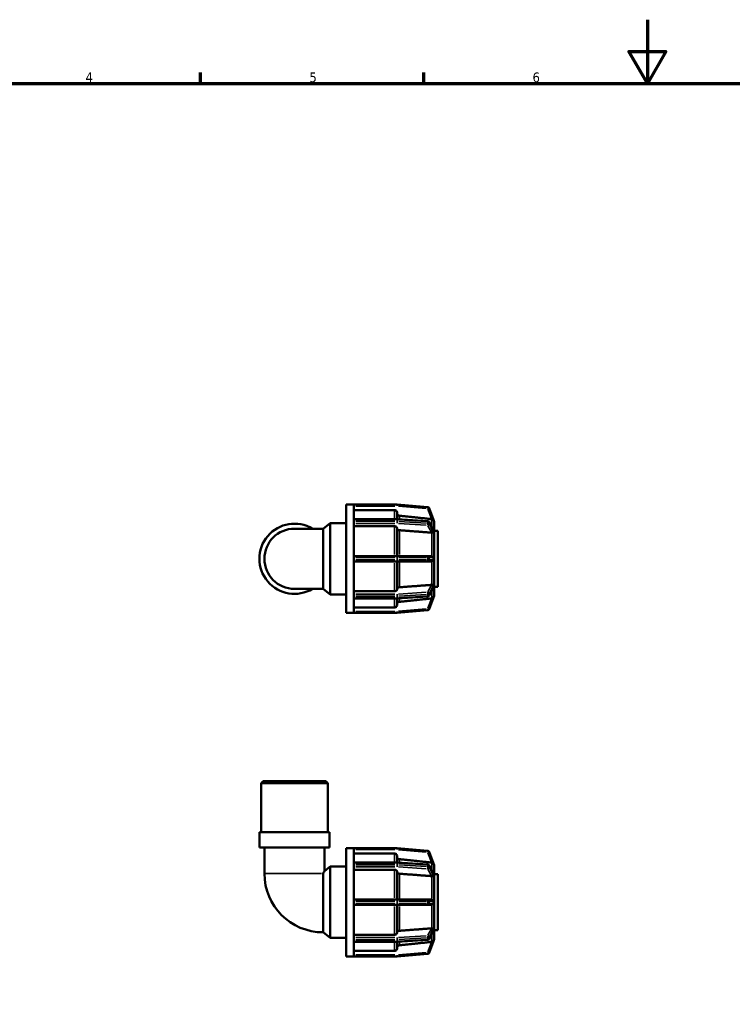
# Model space of a CAD drawing. Header units: millimetres. Extents: x 0 to 894, y 0 to 594.
# Tile 3 of 4: x 224 to 447, y 285 to 594. Entities that reach past the tile are written whole.
import ezdxf

# ---------------------------------------------------------------- set-up
doc = ezdxf.new("R2010")
doc.units = ezdxf.units.MM
for name, color, linetype, lineweight in [('Border (ANSI)', 7, 'Continuous', 70), ('Visible (ANSI)', 7, 'Continuous', 50), ('Visible Narrow (ANSI)', 7, 'Continuous', 35)]:
    doc.layers.add(name, color=color, linetype=linetype, lineweight=lineweight)
doc.styles.add('Note Text (ANSI)', font='tahoma.ttf')

# ---------------------------------------------------------------- blocks, each defined once
blk = doc.blocks.new('Borders Default Border')
at = {"layer": 'Border (ANSI)'}
for p, q in [((280.33, 574), (280.33, 577.45)), ((350.42, 574), (350.42, 577.45))]:
    blk.add_line(p, q, dxfattribs=at)
at = {"layer": 'Border (ANSI)', "flags": 128}
for points in [[(420.5, 594), (420.5, 574), (414.73, 584), (426.27, 584), (420.5, 574)], [(20, 20), (20, 574), (821, 574), (821, 20), (20, 20)]]:
    blk.add_lwpolyline(points, dxfattribs=at)
at = {"layer": 'Border (ANSI)', "char_height": 3.05, "attachment_point": 7, "style": 'Note Text (ANSI)'}
for s, insert in [('4', (244.23, 574.4)), ('5', (314.48, 574.34)), ('6', (384.49, 574.34))]:
    blk.add_mtext(s, dxfattribs=dict(at, insert=insert))

msp = doc.modelspace()

# ---------------------------------------------------------------- linework, layer by layer
at = {"layer": 'Visible (ANSI)'}
for p, q in [((325.978, 407.982), (325.978, 441.982)), ((325.978, 441.982), (328.378, 441.982)), ((328.378, 441.977), (328.378, 441.982)), ((341.957, 441.982), (328.378, 441.982)), ((328.378, 437.313), (328.378, 441.977)), ((351.648, 441.136), (341.999, 441.98)), ((341.178, 440.259), (328.378, 440.259)), ((341.978, 439.457), (341.978, 437.405)), ((353.395, 437.147), (352.057, 440.822)), ((318.778, 434.412), (321.028, 436.182)), ((321.028, 413.782), (321.028, 436.182)), ((321.028, 436.182), (325.978, 436.182)), ((328.378, 437.405), (341.957, 437.405)), ((328.378, 437.265), (328.378, 437.313)), ((328.378, 437.003), (328.378, 437.265)), ((328.378, 436.742), (328.378, 437.003)), ((328.378, 436.685), (328.378, 436.742)), ((328.378, 425.427), (328.378, 436.685)), ((341.987, 437.404), (351.636, 436.808)), ((352.033, 436.548), (353.352, 433.985)), ((353.578, 436.643), (353.578, 436.645)), ((353.578, 436.643), (353.578, 436.643)), ((353.578, 436.643), (353.578, 433.829)), ((318.778, 434.412), (309.778, 434.412)), ((318.778, 415.553), (318.778, 434.412)), ((341.178, 435.183), (328.378, 435.183)), ((341.978, 434.617), (341.978, 425.832)), ((353.578, 433.83), (353.578, 433.829)), ((353.578, 433.829), (353.578, 433.228)), ((353.578, 433.782), (354.778, 433.782)), ((353.578, 433.228), (353.578, 432.626)), ((353.578, 432.626), (353.578, 432.628)), ((353.578, 432.626), (353.578, 432.626)), ((353.578, 432.626), (353.578, 425.832)), ((354.778, 416.182), (354.778, 433.782)), ((341.957, 425.832), (328.378, 425.832)), ((328.378, 425.352), (328.378, 425.427)), ((328.378, 424.982), (328.378, 425.352)), ((328.378, 424.612), (328.378, 424.982)), ((328.378, 424.538), (328.378, 424.612)), ((328.378, 413.28), (328.378, 424.538)), ((328.378, 424.132), (341.957, 424.132)), ((351.606, 425.832), (341.957, 425.832)), ((341.957, 424.132), (351.606, 424.132)), ((341.978, 424.132), (341.978, 415.348)), ((352.786, 425.832), (351.606, 425.832)), ((351.606, 424.132), (352.786, 424.132)), ((353.578, 425.832), (353.578, 424.982)), ((353.578, 425.832), (353.578, 425.832)), ((353.578, 424.982), (353.578, 424.132)), ((353.578, 424.132), (353.578, 424.132)), ((353.578, 424.132), (353.578, 417.338)), ((353.578, 417.338), (353.578, 416.737)), ((353.578, 417.337), (353.578, 417.338)), ((353.578, 417.338), (353.578, 417.338)), ((309.778, 415.553), (318.778, 415.553)), ((318.778, 415.553), (321.028, 413.782)), ((321.028, 413.782), (325.978, 413.782)), ((328.378, 414.781), (341.178, 414.781)), ((353.352, 415.979), (352.033, 413.417)), ((353.578, 416.737), (353.578, 416.136)), ((353.578, 416.182), (354.778, 416.182)), ((353.578, 416.136), (353.578, 416.135)), ((353.578, 416.136), (353.578, 413.322)), ((328.378, 413.223), (328.378, 413.28)), ((328.378, 412.962), (328.378, 413.223)), ((328.378, 412.7), (328.378, 412.962)), ((328.378, 412.651), (328.378, 412.7)), ((328.378, 407.988), (328.378, 412.651)), ((341.957, 412.559), (328.378, 412.559)), ((341.978, 412.56), (341.978, 410.507)), ((351.636, 413.157), (341.987, 412.56)), ((352.057, 409.142), (353.395, 412.818)), ((353.578, 413.32), (353.578, 413.322)), ((353.578, 413.322), (353.578, 413.322)), ((325.978, 407.982), (328.378, 407.982)), ((328.378, 409.706), (341.178, 409.706)), ((328.378, 407.982), (328.378, 407.988)), ((328.378, 407.982), (341.957, 407.982)), ((341.999, 407.984), (351.648, 408.828)), ((299.929, 355.291), (299.301, 354.663)), ((299.929, 355.291), (319.627, 355.291)), ((319.627, 355.291), (320.256, 354.663)), ((320.256, 354.663), (299.301, 354.663)), ((299.301, 339.291), (299.301, 354.663)), ((320.256, 339.291), (320.256, 354.663)), ((320.78, 339.291), (298.777, 339.291)), ((298.777, 334.491), (298.777, 339.291)), ((320.78, 334.491), (320.78, 339.291)), ((320.78, 334.491), (298.777, 334.491)), ((300.349, 326.291), (300.349, 334.491)), ((319.208, 327.059), (319.208, 334.491)), ((325.978, 300.291), (325.978, 334.291)), ((325.978, 334.291), (328.378, 334.291)), ((328.378, 334.286), (328.378, 334.291)), ((341.957, 334.291), (328.378, 334.291)), ((328.378, 329.622), (328.378, 334.286)), ((351.648, 333.445), (341.999, 334.29)), ((341.178, 332.568), (328.378, 332.568)), ((341.978, 331.766), (341.978, 329.714)), ((353.395, 329.456), (352.057, 333.131)), ((319.208, 327.059), (321.028, 328.491)), ((321.028, 306.091), (321.028, 328.491)), ((321.028, 328.491), (325.978, 328.491)), ((328.378, 329.714), (341.957, 329.714)), ((328.378, 329.574), (328.378, 329.622)), ((328.378, 329.312), (328.378, 329.574)), ((328.378, 329.051), (328.378, 329.312)), ((328.378, 328.994), (328.378, 329.051)), ((328.378, 317.736), (328.378, 328.994)), ((341.178, 327.492), (328.378, 327.492)), ((341.987, 329.714), (351.636, 329.117)), ((352.033, 328.857), (353.352, 326.294)), ((353.578, 328.952), (353.578, 328.954)), ((353.578, 328.952), (353.578, 326.138)), ((353.578, 328.952), (353.578, 328.952)), ((318.778, 307.862), (318.778, 326.291)), ((341.978, 326.926), (341.978, 318.141)), ((353.578, 326.139), (353.578, 326.138)), ((353.578, 326.138), (353.578, 325.537)), ((353.578, 326.091), (354.778, 326.091)), ((353.578, 325.537), (353.578, 324.936)), ((353.578, 324.936), (353.578, 324.937)), ((353.578, 324.936), (353.578, 324.936)), ((353.578, 324.936), (353.578, 318.141)), ((354.778, 308.491), (354.778, 326.091)), ((341.957, 318.141), (328.378, 318.141)), ((351.606, 318.141), (341.957, 318.141)), ((352.786, 318.141), (351.606, 318.141)), ((353.578, 318.141), (353.578, 317.291)), ((353.578, 318.141), (353.578, 318.141)), ((328.378, 317.661), (328.378, 317.736)), ((328.378, 317.291), (328.378, 317.661)), ((328.378, 316.921), (328.378, 317.291)), ((328.378, 316.847), (328.378, 316.921)), ((328.378, 305.589), (328.378, 316.847)), ((328.378, 316.441), (341.957, 316.441)), ((341.957, 316.441), (351.606, 316.441)), ((341.978, 316.441), (341.978, 307.657)), ((351.606, 316.441), (352.786, 316.441)), ((353.578, 317.291), (353.578, 316.441)), ((353.578, 316.441), (353.578, 316.441)), ((353.578, 316.441), (353.578, 309.647)), ((353.578, 309.647), (353.578, 309.046)), ((353.578, 309.646), (353.578, 309.647)), ((353.578, 309.647), (353.578, 309.647)), ((353.578, 309.046), (353.578, 308.445)), ((318.778, 307.862), (321.028, 306.091)), ((321.028, 306.091), (325.978, 306.091)), ((328.378, 307.09), (341.178, 307.09)), ((353.352, 308.288), (352.033, 305.726)), ((353.578, 308.491), (354.778, 308.491)), ((353.578, 308.445), (353.578, 308.444)), ((353.578, 308.445), (353.578, 305.631)), ((353.578, 305.629), (353.578, 305.631)), ((353.578, 305.631), (353.578, 305.631)), ((328.378, 305.532), (328.378, 305.589)), ((328.378, 305.271), (328.378, 305.532)), ((328.378, 305.009), (328.378, 305.271)), ((328.378, 304.96), (328.378, 305.009)), ((328.378, 300.297), (328.378, 304.96)), ((341.957, 304.868), (328.378, 304.868)), ((341.978, 304.869), (341.978, 302.816)), ((351.636, 305.466), (341.987, 304.869)), ((352.057, 301.451), (353.395, 305.127)), ((325.978, 300.291), (328.378, 300.291)), ((328.378, 302.015), (341.178, 302.015)), ((328.378, 300.291), (328.378, 300.297)), ((328.378, 300.291), (341.957, 300.291)), ((341.999, 300.293), (351.648, 301.137))]:
    msp.add_line(p, q, dxfattribs=at)
for centre, radius, start, end in [((341.957, 441.502), 0.48, 85, 90), ((351.606, 440.658), 0.48, 20, 85), ((309.778, 424.982), 11.001, 58.99728, 301.00272), ((341.957, 436.925), 0.48, 86.45998, 90), ((351.606, 436.328), 0.48, 27.23631, 86.45998), ((352.778, 436.643), 0.8, 0, 40), ((309.778, 424.982), 9.43, 90, 270), ((341.957, 413.039), 0.48, 270, 273.54002), ((351.606, 413.636), 0.48, 273.54002, 332.76369), ((352.778, 413.322), 0.8, 320, 0), ((341.957, 408.462), 0.48, 270, 275), ((351.606, 409.306), 0.48, 275, 340), ((341.957, 333.811), 0.48, 85, 90), ((351.606, 332.967), 0.48, 20, 85), ((341.957, 329.234), 0.48, 86.45998, 90), ((351.606, 328.638), 0.48, 27.23631, 86.45998), ((352.778, 328.952), 0.8, 0, 40), ((318.778, 326.291), 18.43, 180, 270), ((351.606, 305.945), 0.48, 273.54002, 332.76369), ((352.778, 305.631), 0.8, 320, 0), ((341.957, 305.348), 0.48, 270, 273.54002), ((341.957, 300.771), 0.48, 270, 275), ((351.606, 301.616), 0.48, 275, 340)]:
    msp.add_arc(centre, radius, start, end, dxfattribs=at)
for points, knots in [([(341.978, 439.457), (341.978, 439.556), (341.955, 439.673), (341.879, 439.856), (341.814, 439.954), (341.674, 440.094), (341.575, 440.16), (341.393, 440.236), (341.277, 440.259), (341.178, 440.259)], [-0.1185745, -0.1185745, -0.1185745, -0.1185745, -0.08888924, -0.08888924, -0.05923169, -0.05923169, -0.02960414, -0.02960414, 0, 0, 0, 0]), ([(342.695, 438.48), (342.618, 438.488), (342.539, 438.509), (342.381, 438.575), (342.283, 438.641), (342.143, 438.78), (342.077, 438.879), (342.001, 439.062), (341.978, 439.178), (341.978, 439.277)], [0.24521743, 0.24521743, 0.24521743, 0.24521743, 0.26676497, 0.26676497, 0.29639601, 0.29639601, 0.326061, 0.326061, 0.35575071, 0.35575071, 0.35575071, 0.35575071]), ([(352.862, 437.41), (352.838, 437.412), (352.813, 437.415), (352.79, 437.417), (352.788, 437.417), (352.787, 437.417), (352.786, 437.417)], [0.2988233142, 0.2988233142, 0.2988233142, 0.2988233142, 0.3059360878, 0.3059360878, 0.3059360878, 0.3063589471, 0.3063589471, 0.3063589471, 0.3063589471]), ([(353.395, 437.147), (353.395, 437.147), (353.395, 437.147), (353.393, 437.148), (353.388, 437.153), (353.365, 437.177), (353.341, 437.2), (353.269, 437.261), (353.208, 437.303), (353.064, 437.369), (352.99, 437.391), (352.894, 437.406), (352.878, 437.408), (352.862, 437.41)], [-0.229995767, -0.229995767, -0.229995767, -0.229995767, -0.226605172, -0.226605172, -0.215722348, -0.215722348, -0.198486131, -0.198486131, -0.174007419, -0.174007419, -0.153032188, -0.153032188, -0.148776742, -0.148776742, -0.148776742, -0.148776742]), ([(341.978, 434.617), (341.978, 434.687), (341.955, 434.769), (341.879, 434.898), (341.814, 434.968), (341.674, 435.067), (341.575, 435.113), (341.393, 435.167), (341.277, 435.183), (341.178, 435.183)], [-0.1185745, -0.1185745, -0.1185745, -0.1185745, -0.08888924, -0.08888924, -0.05923169, -0.05923169, -0.02960414, -0.02960414, 0, 0, 0, 0]), ([(342.695, 433.926), (342.618, 433.931), (342.539, 433.946), (342.381, 433.993), (342.283, 434.039), (342.143, 434.138), (342.077, 434.208), (342.001, 434.337), (341.978, 434.419), (341.978, 434.489)], [0.24521743, 0.24521743, 0.24521743, 0.24521743, 0.26676497, 0.26676497, 0.29639601, 0.29639601, 0.326061, 0.326061, 0.35575071, 0.35575071, 0.35575071, 0.35575071]), ([(352.862, 433.172), (352.838, 433.172), (352.813, 433.172), (352.79, 433.174), (352.788, 433.174), (352.787, 433.174), (352.786, 433.174)], [0.2988233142, 0.2988233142, 0.2988233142, 0.2988233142, 0.3059360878, 0.3059360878, 0.3059360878, 0.3063589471, 0.3063589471, 0.3063589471, 0.3063589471]), ([(353.395, 433.322), (353.395, 433.32), (353.395, 433.318), (353.394, 433.301), (353.392, 433.288), (353.377, 433.258), (353.359, 433.245), (353.3, 433.217), (353.237, 433.204), (353.092, 433.186), (353.027, 433.18), (352.925, 433.175), (352.894, 433.173), (352.862, 433.172)], [-0.103218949, -0.103218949, -0.103218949, -0.103218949, -0.101933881, -0.101933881, -0.092899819, -0.092899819, -0.075477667, -0.075477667, -0.04109893, -0.04109893, -0.018295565, -0.018295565, -0.008452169, -0.008452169, -0.008452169, -0.008452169]), ([(353.352, 433.985), (353.365, 433.959), (353.381, 433.925), (353.393, 433.876), (353.395, 433.861), (353.395, 433.846), (353.395, 433.846), (353.395, 433.846)], [-0.118808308, -0.118808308, -0.118808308, -0.118808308, -0.104655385, -0.104655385, -0.097162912, -0.097162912, -0.096950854, -0.096950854, -0.096950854, -0.096950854]), ([(353.395, 433.846), (353.392, 433.761), (353.391, 433.676), (353.391, 433.591), (353.391, 433.507), (353.392, 433.417), (353.395, 433.322)], [-0.035850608, -0.035850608, -0.035850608, -0.035850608, 0, 0, 0, 0.035850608, 0.035850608, 0.035850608, 0.035850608]), ([(352.786, 425.832), (352.787, 425.832), (352.788, 425.832), (352.79, 425.832), (352.813, 425.832), (352.838, 425.831), (352.862, 425.827)], [0.3055132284, 0.3055132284, 0.3055132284, 0.3055132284, 0.3059360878, 0.3059360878, 0.3059360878, 0.3130488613, 0.3130488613, 0.3130488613, 0.3130488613]), ([(352.862, 424.137), (352.838, 424.134), (352.813, 424.133), (352.79, 424.132), (352.788, 424.132), (352.787, 424.132), (352.786, 424.132)], [0.2988233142, 0.2988233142, 0.2988233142, 0.2988233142, 0.3059360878, 0.3059360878, 0.3059360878, 0.3063589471, 0.3063589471, 0.3063589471, 0.3063589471]), ([(352.862, 425.827), (352.924, 425.819), (352.984, 425.801), (353.129, 425.738), (353.204, 425.683), (353.303, 425.584), (353.336, 425.539), (353.37, 425.473), (353.381, 425.447), (353.392, 425.399), (353.395, 425.378), (353.395, 425.355), (353.395, 425.354), (353.395, 425.352)], [-0.20050867, -0.20050867, -0.20050867, -0.20050867, -0.18049425, -0.18049425, -0.14790889, -0.14790889, -0.12364623, -0.12364623, -0.11024612, -0.11024612, -0.10000509, -0.10000509, -0.09943075, -0.09943075, -0.09943075, -0.09943075]), ([(353.395, 424.612), (353.395, 424.61), (353.395, 424.608), (353.395, 424.581), (353.391, 424.558), (353.375, 424.498), (353.357, 424.463), (353.3, 424.374), (353.242, 424.311), (353.097, 424.211), (353.022, 424.174), (352.914, 424.146), (352.888, 424.141), (352.862, 424.137)], [-0.100526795, -0.100526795, -0.100526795, -0.100526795, -0.099623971, -0.099623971, -0.089795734, -0.089795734, -0.073619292, -0.073619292, -0.042397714, -0.042397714, -0.016451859, -0.016451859, -0.008431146, -0.008431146, -0.008431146, -0.008431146]), ([(353.395, 425.352), (353.392, 425.226), (353.391, 425.102), (353.391, 424.982), (353.391, 424.863), (353.392, 424.739), (353.395, 424.612)], [0.688323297, 0.688323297, 0.688323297, 0.688323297, 0.724173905, 0.724173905, 0.724173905, 0.760024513, 0.760024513, 0.760024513, 0.760024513]), ([(352.786, 416.79), (352.787, 416.791), (352.788, 416.791), (352.79, 416.791), (352.813, 416.792), (352.838, 416.793), (352.862, 416.792)], [0.3055132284, 0.3055132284, 0.3055132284, 0.3055132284, 0.3059360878, 0.3059360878, 0.3059360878, 0.3130488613, 0.3130488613, 0.3130488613, 0.3130488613]), ([(352.862, 416.792), (352.892, 416.792), (352.921, 416.79), (353.031, 416.784), (353.105, 416.777), (353.253, 416.757), (353.313, 416.744), (353.363, 416.716), (353.38, 416.704), (353.393, 416.671), (353.395, 416.658), (353.395, 416.643), (353.395, 416.643), (353.395, 416.642)], [-0.19875206, -0.19875206, -0.19875206, -0.19875206, -0.18836568, -0.18836568, -0.1589317, -0.1589317, -0.11990338, -0.11990338, -0.10465538, -0.10465538, -0.09716291, -0.09716291, -0.09695085, -0.09695085, -0.09695085, -0.09695085]), ([(341.178, 414.781), (341.277, 414.781), (341.393, 414.798), (341.575, 414.851), (341.674, 414.898), (341.814, 414.997), (341.879, 415.066), (341.955, 415.196), (341.978, 415.278), (341.978, 415.348)], [0, 0, 0, 0, 0.02960414, 0.02960414, 0.05923169, 0.05923169, 0.08888924, 0.08888924, 0.1185745, 0.1185745, 0.1185745, 0.1185745]), ([(341.978, 415.475), (341.978, 415.545), (342.001, 415.628), (342.077, 415.757), (342.143, 415.827), (342.283, 415.926), (342.381, 415.972), (342.539, 416.018), (342.618, 416.033), (342.695, 416.039)], [0.11857691, 0.11857691, 0.11857691, 0.11857691, 0.14826663, 0.14826663, 0.17793162, 0.17793162, 0.20756266, 0.20756266, 0.2291102, 0.2291102, 0.2291102, 0.2291102]), ([(353.395, 416.119), (353.395, 416.117), (353.395, 416.115), (353.394, 416.098), (353.392, 416.082), (353.379, 416.037), (353.366, 416.008), (353.352, 415.979)], [-0.103218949, -0.103218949, -0.103218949, -0.103218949, -0.101933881, -0.101933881, -0.092899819, -0.092899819, -0.079345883, -0.079345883, -0.079345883, -0.079345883]), ([(353.395, 416.642), (353.392, 416.548), (353.391, 416.458), (353.391, 416.374), (353.391, 416.289), (353.392, 416.203), (353.395, 416.119)], [-0.035850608, -0.035850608, -0.035850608, -0.035850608, 0, 0, 0, 0.035850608, 0.035850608, 0.035850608, 0.035850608]), ([(341.978, 410.687), (341.978, 410.786), (342.001, 410.903), (342.077, 411.086), (342.143, 411.184), (342.283, 411.324), (342.381, 411.39), (342.539, 411.455), (342.618, 411.476), (342.695, 411.484)], [0.11857691, 0.11857691, 0.11857691, 0.11857691, 0.14826663, 0.14826663, 0.17793162, 0.17793162, 0.20756266, 0.20756266, 0.2291102, 0.2291102, 0.2291102, 0.2291102]), ([(352.786, 412.547), (352.787, 412.547), (352.788, 412.548), (352.79, 412.548), (352.813, 412.55), (352.838, 412.553), (352.862, 412.555)], [0.3055132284, 0.3055132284, 0.3055132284, 0.3055132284, 0.3059360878, 0.3059360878, 0.3059360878, 0.3130488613, 0.3130488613, 0.3130488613, 0.3130488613]), ([(352.862, 412.555), (352.924, 412.561), (352.984, 412.573), (353.129, 412.62), (353.204, 412.661), (353.303, 412.73), (353.336, 412.76), (353.37, 412.793), (353.381, 412.804), (353.392, 412.816), (353.395, 412.819), (353.395, 412.818), (353.395, 412.818), (353.395, 412.818)], [-0.20050867, -0.20050867, -0.20050867, -0.20050867, -0.18049425, -0.18049425, -0.14790889, -0.14790889, -0.12364623, -0.12364623, -0.11024612, -0.11024612, -0.10000509, -0.10000509, -0.09943075, -0.09943075, -0.09943075, -0.09943075]), ([(341.178, 409.706), (341.277, 409.706), (341.393, 409.729), (341.575, 409.805), (341.674, 409.871), (341.814, 410.01), (341.879, 410.109), (341.955, 410.292), (341.978, 410.408), (341.978, 410.507)], [0, 0, 0, 0, 0.02960414, 0.02960414, 0.05923169, 0.05923169, 0.08888924, 0.08888924, 0.1185745, 0.1185745, 0.1185745, 0.1185745]), ([(341.978, 331.766), (341.978, 331.865), (341.955, 331.982), (341.879, 332.165), (341.814, 332.263), (341.674, 332.403), (341.575, 332.469), (341.393, 332.545), (341.277, 332.568), (341.178, 332.568)], [-0.1185745, -0.1185745, -0.1185745, -0.1185745, -0.08888924, -0.08888924, -0.05923169, -0.05923169, -0.02960414, -0.02960414, 0, 0, 0, 0]), ([(342.695, 330.789), (342.618, 330.797), (342.539, 330.818), (342.381, 330.884), (342.283, 330.95), (342.143, 331.09), (342.077, 331.188), (342.001, 331.371), (341.978, 331.488), (341.978, 331.586)], [0.24521743, 0.24521743, 0.24521743, 0.24521743, 0.26676497, 0.26676497, 0.29639601, 0.29639601, 0.326061, 0.326061, 0.35575071, 0.35575071, 0.35575071, 0.35575071]), ([(341.978, 326.926), (341.978, 326.996), (341.955, 327.078), (341.879, 327.207), (341.814, 327.277), (341.674, 327.376), (341.575, 327.423), (341.393, 327.476), (341.277, 327.492), (341.178, 327.492)], [-0.1185745, -0.1185745, -0.1185745, -0.1185745, -0.08888924, -0.08888924, -0.05923169, -0.05923169, -0.02960414, -0.02960414, 0, 0, 0, 0]), ([(352.862, 329.719), (352.838, 329.721), (352.813, 329.724), (352.79, 329.726), (352.788, 329.726), (352.787, 329.726), (352.786, 329.727)], [0.2988233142, 0.2988233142, 0.2988233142, 0.2988233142, 0.3059360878, 0.3059360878, 0.3059360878, 0.3063589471, 0.3063589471, 0.3063589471, 0.3063589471]), ([(353.395, 329.456), (353.395, 329.456), (353.395, 329.456), (353.395, 329.455), (353.391, 329.459), (353.375, 329.476), (353.357, 329.494), (353.3, 329.546), (353.242, 329.592), (353.097, 329.665), (353.022, 329.692), (352.914, 329.713), (352.888, 329.716), (352.862, 329.719)], [-0.100526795, -0.100526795, -0.100526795, -0.100526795, -0.099623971, -0.099623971, -0.089795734, -0.089795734, -0.073619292, -0.073619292, -0.042397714, -0.042397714, -0.016451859, -0.016451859, -0.008431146, -0.008431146, -0.008431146, -0.008431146]), ([(318.778, 326.291), (318.891, 326.497), (318.992, 326.678), (319.16, 326.976), (319.208, 327.059), (319.208, 327.059)], [1.03631914, 1.03631914, 1.03631914, 1.03631914, 1.16138588, 1.16138588, 1.31972531, 1.31972531, 1.31972531, 1.31972531]), ([(342.695, 326.235), (342.618, 326.241), (342.539, 326.255), (342.381, 326.302), (342.283, 326.348), (342.143, 326.447), (342.077, 326.517), (342.001, 326.646), (341.978, 326.729), (341.978, 326.799)], [0.24521743, 0.24521743, 0.24521743, 0.24521743, 0.26676497, 0.26676497, 0.29639601, 0.29639601, 0.326061, 0.326061, 0.35575071, 0.35575071, 0.35575071, 0.35575071]), ([(352.862, 325.481), (352.838, 325.481), (352.813, 325.481), (352.79, 325.483), (352.788, 325.483), (352.787, 325.483), (352.786, 325.483)], [0.2988233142, 0.2988233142, 0.2988233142, 0.2988233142, 0.3059360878, 0.3059360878, 0.3059360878, 0.3063589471, 0.3063589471, 0.3063589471, 0.3063589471]), ([(353.395, 325.632), (353.395, 325.629), (353.395, 325.627), (353.394, 325.61), (353.392, 325.597), (353.377, 325.567), (353.359, 325.554), (353.3, 325.526), (353.237, 325.514), (353.092, 325.496), (353.027, 325.49), (352.925, 325.484), (352.894, 325.482), (352.862, 325.481)], [-0.103218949, -0.103218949, -0.103218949, -0.103218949, -0.101933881, -0.101933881, -0.092899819, -0.092899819, -0.075477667, -0.075477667, -0.04109893, -0.04109893, -0.018295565, -0.018295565, -0.008452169, -0.008452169, -0.008452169, -0.008452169]), ([(353.352, 326.294), (353.365, 326.268), (353.381, 326.234), (353.393, 326.185), (353.395, 326.17), (353.395, 326.156), (353.395, 326.155), (353.395, 326.155)], [-0.118808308, -0.118808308, -0.118808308, -0.118808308, -0.104655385, -0.104655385, -0.097162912, -0.097162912, -0.096950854, -0.096950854, -0.096950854, -0.096950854]), ([(353.395, 326.155), (353.392, 326.07), (353.391, 325.985), (353.391, 325.9), (353.391, 325.816), (353.392, 325.726), (353.395, 325.632)], [-0.035850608, -0.035850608, -0.035850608, -0.035850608, 0, 0, 0, 0.035850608, 0.035850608, 0.035850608, 0.035850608]), ([(352.786, 318.141), (352.787, 318.141), (352.788, 318.141), (352.79, 318.141), (352.813, 318.141), (352.838, 318.14), (352.862, 318.136)], [0.3055132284, 0.3055132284, 0.3055132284, 0.3055132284, 0.3059360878, 0.3059360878, 0.3059360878, 0.3130488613, 0.3130488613, 0.3130488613, 0.3130488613]), ([(352.862, 318.136), (352.867, 318.136), (352.873, 318.135), (352.949, 318.123), (353.016, 318.099), (353.169, 318.022), (353.241, 317.961), (353.324, 317.864), (353.35, 317.825), (353.377, 317.765), (353.385, 317.741), (353.394, 317.698), (353.395, 317.68), (353.395, 317.661)], [-0.327006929, -0.327006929, -0.327006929, -0.327006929, -0.325364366, -0.325364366, -0.30361261, -0.30361261, -0.27031562, -0.27031562, -0.24900522, -0.24900522, -0.236422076, -0.236422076, -0.227330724, -0.227330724, -0.227330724, -0.227330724]), ([(352.862, 316.446), (352.838, 316.443), (352.813, 316.442), (352.79, 316.441), (352.788, 316.441), (352.787, 316.441), (352.786, 316.441)], [0.2988233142, 0.2988233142, 0.2988233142, 0.2988233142, 0.3059360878, 0.3059360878, 0.3059360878, 0.3063589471, 0.3063589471, 0.3063589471, 0.3063589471]), ([(353.395, 316.921), (353.395, 316.914), (353.395, 316.907), (353.393, 316.878), (353.388, 316.854), (353.365, 316.785), (353.341, 316.744), (353.269, 316.65), (353.208, 316.593), (353.064, 316.504), (352.99, 316.472), (352.894, 316.451), (352.878, 316.449), (352.862, 316.446)], [-0.229995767, -0.229995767, -0.229995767, -0.229995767, -0.226605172, -0.226605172, -0.215722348, -0.215722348, -0.198486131, -0.198486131, -0.174007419, -0.174007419, -0.153032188, -0.153032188, -0.148776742, -0.148776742, -0.148776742, -0.148776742]), ([(353.395, 317.661), (353.392, 317.535), (353.391, 317.411), (353.391, 317.291), (353.391, 317.172), (353.392, 317.048), (353.395, 316.921)], [0.688323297, 0.688323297, 0.688323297, 0.688323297, 0.724173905, 0.724173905, 0.724173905, 0.760024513, 0.760024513, 0.760024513, 0.760024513]), ([(352.786, 309.1), (352.787, 309.1), (352.788, 309.1), (352.79, 309.1), (352.813, 309.101), (352.838, 309.102), (352.862, 309.101)], [0.3055132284, 0.3055132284, 0.3055132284, 0.3055132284, 0.3059360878, 0.3059360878, 0.3059360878, 0.3130488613, 0.3130488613, 0.3130488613, 0.3130488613]), ([(352.862, 309.101), (352.892, 309.101), (352.921, 309.099), (353.031, 309.093), (353.105, 309.086), (353.253, 309.066), (353.313, 309.053), (353.363, 309.025), (353.38, 309.013), (353.393, 308.98), (353.395, 308.968), (353.395, 308.952), (353.395, 308.952), (353.395, 308.951)], [-0.19875206, -0.19875206, -0.19875206, -0.19875206, -0.18836568, -0.18836568, -0.1589317, -0.1589317, -0.11990338, -0.11990338, -0.10465538, -0.10465538, -0.09716291, -0.09716291, -0.09695085, -0.09695085, -0.09695085, -0.09695085]), ([(353.395, 308.951), (353.392, 308.857), (353.391, 308.767), (353.391, 308.683), (353.391, 308.598), (353.392, 308.512), (353.395, 308.428)], [-0.035850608, -0.035850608, -0.035850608, -0.035850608, 0, 0, 0, 0.035850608, 0.035850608, 0.035850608, 0.035850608]), ([(341.178, 307.09), (341.277, 307.09), (341.393, 307.107), (341.575, 307.16), (341.674, 307.207), (341.814, 307.306), (341.879, 307.375), (341.955, 307.505), (341.978, 307.587), (341.978, 307.657)], [0, 0, 0, 0, 0.02960414, 0.02960414, 0.05923169, 0.05923169, 0.08888924, 0.08888924, 0.1185745, 0.1185745, 0.1185745, 0.1185745]), ([(341.978, 307.784), (341.978, 307.854), (342.001, 307.937), (342.077, 308.066), (342.143, 308.136), (342.283, 308.235), (342.381, 308.281), (342.539, 308.327), (342.618, 308.342), (342.695, 308.348)], [0.11857691, 0.11857691, 0.11857691, 0.11857691, 0.14826663, 0.14826663, 0.17793162, 0.17793162, 0.20756266, 0.20756266, 0.2291102, 0.2291102, 0.2291102, 0.2291102]), ([(353.395, 308.428), (353.395, 308.426), (353.395, 308.424), (353.394, 308.407), (353.392, 308.391), (353.379, 308.346), (353.366, 308.317), (353.352, 308.288)], [-0.103218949, -0.103218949, -0.103218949, -0.103218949, -0.101933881, -0.101933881, -0.092899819, -0.092899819, -0.079345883, -0.079345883, -0.079345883, -0.079345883]), ([(341.178, 302.015), (341.277, 302.015), (341.393, 302.038), (341.575, 302.114), (341.674, 302.18), (341.814, 302.319), (341.879, 302.418), (341.955, 302.601), (341.978, 302.717), (341.978, 302.816)], [0, 0, 0, 0, 0.02960414, 0.02960414, 0.05923169, 0.05923169, 0.08888924, 0.08888924, 0.1185745, 0.1185745, 0.1185745, 0.1185745]), ([(341.978, 302.996), (341.978, 303.095), (342.001, 303.212), (342.077, 303.395), (342.143, 303.493), (342.283, 303.633), (342.381, 303.699), (342.539, 303.764), (342.618, 303.785), (342.695, 303.793)], [0.11857691, 0.11857691, 0.11857691, 0.11857691, 0.14826663, 0.14826663, 0.17793162, 0.17793162, 0.20756266, 0.20756266, 0.2291102, 0.2291102, 0.2291102, 0.2291102]), ([(352.786, 304.856), (352.787, 304.856), (352.788, 304.857), (352.79, 304.857), (352.813, 304.859), (352.838, 304.862), (352.862, 304.864)], [0.3055132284, 0.3055132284, 0.3055132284, 0.3055132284, 0.3059360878, 0.3059360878, 0.3059360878, 0.3130488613, 0.3130488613, 0.3130488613, 0.3130488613]), ([(352.862, 304.864), (352.924, 304.87), (352.984, 304.883), (353.129, 304.929), (353.204, 304.97), (353.303, 305.04), (353.336, 305.069), (353.37, 305.102), (353.381, 305.113), (353.392, 305.125), (353.395, 305.128), (353.395, 305.127), (353.395, 305.127), (353.395, 305.127)], [-0.20050867, -0.20050867, -0.20050867, -0.20050867, -0.18049425, -0.18049425, -0.14790889, -0.14790889, -0.12364623, -0.12364623, -0.11024612, -0.11024612, -0.10000509, -0.10000509, -0.09943075, -0.09943075, -0.09943075, -0.09943075])]:
    msp.add_open_spline(points, degree=3, knots=knots, dxfattribs=at)
for points, weights in [([(352.786, 437.417), (347.947, 437.927), (342.695, 438.48)], [1.00001340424, 1.00084405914, 1]), ([(352.786, 433.174), (347.947, 433.535), (342.695, 433.926)], [1.00001340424, 1.00084405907, 1]), ([(342.695, 416.039), (347.947, 416.43), (352.786, 416.79)], [1, 1.00084405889, 1.00001340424]), ([(342.695, 411.484), (347.947, 412.037), (352.786, 412.547)], [1, 1.00084405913, 1.00001340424]), ([(352.786, 329.727), (347.947, 330.236), (342.695, 330.789)], [1.00001320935, 1.00084395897, 1]), ([(352.786, 325.483), (347.947, 325.844), (342.695, 326.235)], [1.00001340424, 1.00084405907, 1]), ([(342.695, 308.348), (347.947, 308.739), (352.786, 309.1)], [1, 1.00084405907, 1.00001340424]), ([(342.695, 303.793), (347.947, 304.347), (352.786, 304.856)], [1, 1.00084405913, 1.00001340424])]:
    msp.add_rational_spline(points, weights, degree=2, dxfattribs=at)
for points in [[(353.578, 436.643), (353.578, 436.643), (353.578, 436.644), (353.578, 436.645)], [(353.578, 433.228), (353.578, 433.417), (353.579, 433.623), (353.578, 433.83)], [(353.578, 432.628), (353.579, 432.831), (353.578, 433.038), (353.578, 433.228)], [(353.578, 432.626), (353.578, 432.627), (353.578, 432.627), (353.578, 432.628)], [(353.578, 424.982), (353.578, 425.251), (353.579, 425.543), (353.578, 425.832)], [(353.578, 424.132), (353.579, 424.422), (353.578, 424.714), (353.578, 424.982)], [(353.578, 417.337), (353.578, 417.337), (353.578, 417.338), (353.578, 417.338)], [(353.578, 416.737), (353.578, 416.927), (353.579, 417.134), (353.578, 417.337)], [(353.578, 416.135), (353.579, 416.341), (353.578, 416.547), (353.578, 416.737)], [(353.578, 413.32), (353.578, 413.321), (353.578, 413.321), (353.578, 413.322)], [(353.578, 328.952), (353.578, 328.953), (353.578, 328.953), (353.578, 328.954)], [(353.578, 325.537), (353.578, 325.727), (353.579, 325.932), (353.578, 326.139)], [(353.578, 324.937), (353.579, 325.14), (353.578, 325.347), (353.578, 325.537)], [(353.578, 324.936), (353.578, 324.936), (353.578, 324.936), (353.578, 324.937)], [(353.578, 317.291), (353.578, 317.56), (353.579, 317.852), (353.578, 318.141)], [(353.578, 316.441), (353.579, 316.731), (353.578, 317.023), (353.578, 317.291)], [(353.578, 309.646), (353.578, 309.646), (353.578, 309.647), (353.578, 309.647)], [(353.578, 309.046), (353.578, 309.236), (353.579, 309.443), (353.578, 309.646)], [(353.578, 308.444), (353.579, 308.65), (353.578, 308.856), (353.578, 309.046)], [(353.578, 305.629), (353.578, 305.63), (353.578, 305.63), (353.578, 305.631)]]:
    msp.add_open_spline(points, degree=3, dxfattribs=at)
at = {"layer": 'Visible Narrow (ANSI)'}
for p, q in [((329.057, 441.502), (341.278, 441.502)), ((341.957, 441.54), (341.957, 441.981)), ((341.999, 441.979), (341.961, 441.54)), ((341.178, 437.654), (341.178, 440.228)), ((342.44, 441.46), (351.124, 440.7)), ((342.695, 438.463), (342.695, 437.455)), ((351.609, 440.696), (351.648, 441.135)), ((352.056, 440.822), (351.641, 440.671)), ((351.665, 440.496), (352.727, 437.579)), ((329.057, 437.265), (341.278, 437.265)), ((341.278, 436.742), (329.057, 436.742)), ((329.057, 436.063), (341.278, 436.063)), ((341.957, 437.278), (341.957, 437.405)), ((341.957, 437.239), (341.957, 436.768)), ((341.957, 436.09), (341.957, 436.714)), ((341.999, 436.766), (341.999, 437.237)), ((342.44, 436.033), (351.124, 435.496)), ((342.482, 437.234), (351.165, 436.696)), ((351.165, 436.173), (342.482, 436.71)), ((351.648, 436.64), (351.648, 436.169)), ((351.665, 435.351), (352.727, 433.289)), ((352.057, 435.947), (352.057, 436.418)), ((352.124, 436.315), (353.328, 433.976)), ((353.328, 433.452), (352.124, 435.791)), ((352.862, 435.149), (352.862, 437.38)), ((341.178, 426.347), (341.178, 434.793)), ((342.695, 433.586), (342.695, 426.277)), ((352.862, 426.23), (352.862, 432.863)), ((329.057, 425.352), (341.278, 425.352)), ((341.278, 424.612), (329.057, 424.612)), ((341.178, 415.171), (341.178, 423.618)), ((341.957, 425.39), (341.957, 425.831)), ((341.957, 425.315), (341.957, 424.649)), ((341.957, 424.134), (341.957, 424.575)), ((341.997, 425.352), (341.959, 425.352)), ((341.959, 424.612), (341.997, 424.612)), ((341.999, 424.649), (341.999, 425.315)), ((342.482, 425.352), (351.165, 425.352)), ((351.165, 424.612), (342.482, 424.612)), ((342.695, 423.688), (342.695, 416.378)), ((351.648, 425.315), (351.648, 424.649)), ((352.047, 425.352), (351.675, 425.352)), ((351.675, 424.612), (352.047, 424.612)), ((352.057, 424.649), (352.057, 425.315)), ((352.124, 425.352), (353.328, 425.352)), ((353.328, 424.612), (352.124, 424.612)), ((352.862, 417.101), (352.862, 423.734)), ((341.278, 413.902), (329.057, 413.902)), ((341.957, 413.251), (341.957, 413.874)), ((351.124, 414.469), (342.44, 413.932)), ((342.482, 413.254), (351.165, 413.791)), ((351.648, 413.795), (351.648, 413.324)), ((352.727, 416.676), (351.665, 414.613)), ((352.057, 413.546), (352.057, 414.017)), ((352.124, 414.173), (353.328, 416.512)), ((353.328, 415.989), (352.124, 413.65)), ((352.862, 412.584), (352.862, 414.816)), ((329.057, 413.223), (341.278, 413.223)), ((341.278, 412.7), (329.057, 412.7)), ((341.178, 409.736), (341.178, 412.311)), ((341.957, 413.197), (341.957, 412.726)), ((341.957, 412.56), (341.957, 412.687)), ((341.999, 412.727), (341.999, 413.198)), ((351.165, 413.268), (342.482, 412.731)), ((342.695, 412.51), (342.695, 411.501)), ((352.727, 412.385), (351.665, 409.469)), ((341.278, 408.462), (329.057, 408.462)), ((341.957, 407.984), (341.957, 408.425)), ((341.961, 408.425), (341.999, 407.986)), ((351.124, 409.264), (342.44, 408.505)), ((351.648, 408.83), (351.609, 409.269)), ((351.641, 409.294), (352.056, 409.143)), ((329.057, 333.811), (341.278, 333.811)), ((341.957, 333.849), (341.957, 334.29)), ((341.999, 334.288), (341.961, 333.849)), ((342.44, 333.769), (351.124, 333.009)), ((351.609, 333.005), (351.648, 333.444)), ((341.178, 329.963), (341.178, 332.538)), ((342.695, 330.772), (342.695, 329.764)), ((352.056, 333.131), (351.641, 332.98)), ((351.665, 332.805), (352.727, 329.889)), ((329.057, 329.574), (341.278, 329.574)), ((341.278, 329.051), (329.057, 329.051)), ((329.057, 328.372), (341.278, 328.372)), ((341.957, 329.587), (341.957, 329.714)), ((341.957, 329.548), (341.957, 329.077)), ((341.957, 328.399), (341.957, 329.023)), ((341.999, 329.075), (341.999, 329.546)), ((342.44, 328.342), (351.124, 327.805)), ((342.482, 329.543), (351.165, 329.006)), ((351.165, 328.482), (342.482, 329.019)), ((351.648, 328.95), (351.648, 328.479)), ((351.665, 327.66), (352.727, 325.598)), ((352.057, 328.257), (352.057, 328.727)), ((352.124, 328.624), (353.328, 326.285)), ((353.328, 325.761), (352.124, 328.1)), ((352.862, 327.458), (352.862, 329.689)), ((318.29, 326.291), (300.443, 326.291)), ((341.178, 318.656), (341.178, 327.102)), ((342.695, 325.895), (342.695, 318.586)), ((352.862, 318.54), (352.862, 325.172)), ((341.957, 317.699), (341.957, 318.14)), ((329.057, 317.661), (341.278, 317.661)), ((341.278, 316.921), (329.057, 316.921)), ((341.178, 307.481), (341.178, 315.927)), ((341.957, 317.624), (341.957, 316.958)), ((341.957, 316.443), (341.957, 316.884)), ((341.997, 317.661), (341.959, 317.661)), ((341.959, 316.921), (341.997, 316.921)), ((341.999, 316.958), (341.999, 317.624)), ((342.482, 317.661), (351.165, 317.661)), ((351.165, 316.921), (342.482, 316.921)), ((342.695, 315.997), (342.695, 308.687)), ((351.648, 317.624), (351.648, 316.958)), ((352.047, 317.661), (351.675, 317.661)), ((351.675, 316.921), (352.047, 316.921)), ((352.057, 316.958), (352.057, 317.624)), ((352.124, 317.661), (353.328, 317.661)), ((353.328, 316.921), (352.124, 316.921)), ((352.862, 309.411), (352.862, 316.043)), ((352.727, 308.985), (351.665, 306.923)), ((352.124, 306.482), (353.328, 308.821)), ((341.278, 306.211), (329.057, 306.211)), ((341.957, 305.56), (341.957, 306.183)), ((351.124, 306.778), (342.44, 306.241)), ((342.482, 305.563), (351.165, 306.101)), ((351.648, 306.104), (351.648, 305.633)), ((352.057, 305.855), (352.057, 306.326)), ((353.328, 308.298), (352.124, 305.959)), ((352.862, 304.894), (352.862, 307.125)), ((329.057, 305.532), (341.278, 305.532)), ((341.278, 305.009), (329.057, 305.009)), ((341.178, 302.045), (341.178, 304.62)), ((341.957, 305.506), (341.957, 305.035)), ((341.957, 304.869), (341.957, 304.996)), ((341.999, 305.036), (341.999, 305.507)), ((351.165, 305.577), (342.482, 305.04)), ((342.695, 304.819), (342.695, 303.81)), ((352.727, 304.694), (351.665, 301.778)), ((341.278, 300.771), (329.057, 300.771)), ((341.957, 300.293), (341.957, 300.734)), ((341.961, 300.734), (341.999, 300.295)), ((351.124, 301.573), (342.44, 300.814)), ((351.648, 301.139), (351.609, 301.578)), ((351.641, 301.603), (352.056, 301.452))]:
    msp.add_line(p, q, dxfattribs=at)
for centre, major_axis, ratio, start_param, end_param in [((341.957, 436.925), (0.48, 0), 0.7071068, 1.4878932, 1.566433), ((341.957, 436.402), (-0.48, 0), 0.7071068, 4.6294858, 4.7080257), ((341.957, 436.402), (0.03, 0.479), 0.0616284, 4.0074369, 5.4211536), ((341.957, 436.925), (0.03, 0.479), 0.0616284, 5.538868, 6.2440107), ((351.606, 435.805), (-0.03, -0.479), 0.0616284, 0.8658443, 2.2795609), ((351.606, 436.328), (0.03, 0.479), 0.0616284, 5.538868, 6.2440107), ((351.606, 435.805), (0.427, 0.22), 0.664463, 4.4613806, 5.8750973), ((351.606, 436.328), (0.48, 0), 0.7071068, 0.4057891, 1.4268067), ((351.606, 435.805), (0.48, 0), 0.7071068, 0.4057891, 1.4268067), ((351.606, 436.328), (0.427, 0.22), 0.664463, 5.9701145, 6.2667079), ((341.957, 425.352), (0, 0.48), 0.0871557, 4.7909288, 6.2046455), ((341.957, 424.612), (0, -0.48), 0.0871557, 0.0785398, 1.4922565), ((351.606, 425.352), (0, 0.48), 0.0871557, 4.7909288, 6.2046455), ((351.606, 424.612), (0, -0.48), 0.0871557, 0.0785398, 1.4922565), ((351.606, 425.352), (0, 0.48), 0.9396926, 4.7909288, 6.2046455), ((351.606, 424.612), (0, -0.48), 0.9396926, 0.0785398, 1.4922565), ((341.957, 413.563), (-0.03, 0.479), 0.0616284, 4.0036244, 5.4173411), ((351.606, 414.159), (0.03, -0.479), 0.0616284, 0.8620317, 2.2757484), ((351.606, 414.159), (0.427, -0.22), 0.664463, 0.408088, 1.8218047), ((351.606, 414.159), (0.48, 0), 0.7071068, 4.8563786, 5.8773963), ((341.957, 413.563), (0.48, 0), 0.7071068, 4.7167523, 4.7952921), ((341.957, 413.039), (-0.48, 0), 0.7071068, 1.5751596, 1.6536995), ((341.957, 413.039), (0.03, -0.479), 0.0616284, 0.0391746, 0.7443173), ((351.606, 413.636), (0.03, -0.479), 0.0616284, 0.0391746, 0.7443173), ((351.606, 413.636), (0.48, 0), 0.7071068, 4.8563786, 5.8773963), ((351.606, 413.636), (0.427, -0.22), 0.664463, 0.0164774, 0.3130708), ((341.957, 329.234), (0.48, 0), 0.7071068, 1.4878932, 1.566433), ((341.957, 328.711), (-0.48, 0), 0.7071068, 4.6294858, 4.7080257), ((341.957, 328.711), (0.03, 0.479), 0.0616284, 4.0074369, 5.4211536), ((341.957, 329.234), (0.03, 0.479), 0.0616284, 5.538868, 6.2440107), ((351.606, 328.114), (-0.03, -0.479), 0.0616284, 0.8658443, 2.2795609), ((351.606, 328.638), (0.03, 0.479), 0.0616284, 5.538868, 6.2440107), ((351.606, 328.114), (0.427, 0.22), 0.664463, 4.4613806, 5.8750973), ((351.606, 328.638), (0.48, 0), 0.7071068, 0.4057891, 1.4268067), ((351.606, 328.114), (0.48, 0), 0.7071068, 0.4057891, 1.4268067), ((351.606, 328.638), (0.427, 0.22), 0.664463, 5.9701145, 6.2667079), ((341.957, 317.661), (0, 0.48), 0.0871557, 4.7909288, 6.2046455), ((351.606, 317.661), (0, 0.48), 0.0871557, 4.7909288, 6.2046455), ((351.606, 317.661), (0, 0.48), 0.9396926, 4.7909288, 6.2046455), ((341.957, 316.921), (0, -0.48), 0.0871557, 0.0785398, 1.4922565), ((351.606, 316.921), (0, -0.48), 0.0871557, 0.0785398, 1.4922565), ((351.606, 316.921), (0, -0.48), 0.9396926, 0.0785398, 1.4922565), ((341.957, 305.872), (-0.03, 0.479), 0.0616284, 4.0036244, 5.4173411), ((351.606, 306.469), (0.03, -0.479), 0.0616284, 0.8620317, 2.2757484), ((351.606, 306.469), (0.427, -0.22), 0.664463, 0.408088, 1.8218047), ((351.606, 306.469), (0.48, 0), 0.7071068, 4.8563786, 5.8773963), ((351.606, 305.945), (0.48, 0), 0.7071068, 4.8563786, 5.8773963), ((351.606, 305.945), (0.427, -0.22), 0.664463, 0.0164774, 0.3130708), ((341.957, 305.872), (0.48, 0), 0.7071068, 4.7167523, 4.7952921), ((341.957, 305.348), (-0.48, 0), 0.7071068, 1.5751596, 1.6536995), ((341.957, 305.348), (0.03, -0.479), 0.0616284, 0.0391746, 0.7443173), ((351.606, 305.945), (0.03, -0.479), 0.0616284, 0.0391746, 0.7443173)]:
    msp.add_ellipse(centre, major_axis=major_axis, ratio=ratio, start_param=start_param, end_param=end_param, dxfattribs=at)

# ---------------------------------------------------------------- block references
msp.add_blockref('Borders Default Border', (0, 0))

doc.saveas('drawing.dxf')
